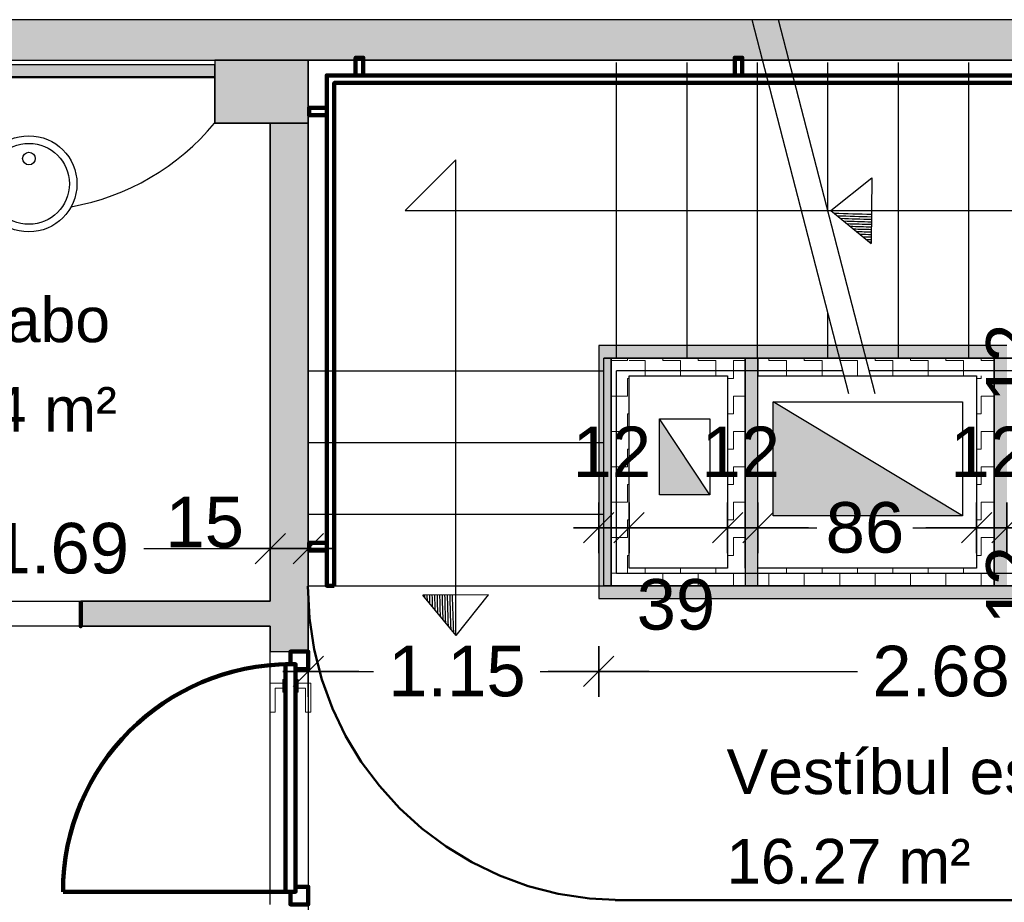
# Model space of a CAD drawing. Header units: metres. Extents: x -1 to 441, y -6 to 31.
# Tile 18 of 24: x 409.69 to 413.58, y 24.74 to 28.23. Entities that reach past the tile are written whole.
import ezdxf

# ---------------------------------------------------------------- set-up
doc = ezdxf.new("R2010")
doc.units = ezdxf.units.M
doc.header["$PDMODE"] = 65
doc.linetypes.add('CONTINUA', pattern=[0])
doc.linetypes.add('VERDECKT', pattern=[9.525, 6.35, -3.175])
for name, color, linetype, lineweight in [('3D P4 MURS', 7, 'CONTINUA', 25), ('3D P4 MURS NOUS', 7, 'CONTINUA', 25), ('3D P4 PILAR', 7, 'CONTINUA', 25), ('3D PB MURS ASCENSOR TOTAL EDIFICI', 7, 'CONTINUA', 25), ('INS PB  VENTIL·LACIONS', 7, 'CONTINUA', 25), ('P4 COTES', 7, 'CONTINUA', 25), ('P4 ESCALES 2D', 7, 'CONTINUA', 25), ('P4 LOCAL', 7, 'CONTINUA', 25), ('P4 MOBLES', 7, 'CONTINUA', 25)]:
    doc.layers.add(name, color=color, linetype=linetype, lineweight=lineweight)
doc.styles.add('ARIAL', font='arial.ttf')
doc.dimstyles.new('DIMSTYLE_10', dxfattribs={"dimtxt": 0.2, "dimasz": 0.2, "dimexe": 0, "dimexo": 1e-06, "dimgap": 0.1, "dimtad": 2, "dimdec": 0, "dimlfac": 100, "dimrnd": 1, "dimzin": 4, "dimdsep": 46, "dimtxsty": 'ARIAL', "dimblk1": 'ALL_ML_STRICH', "dimblk2": 'ALL_ML_STRICH', "dimsah": 1, "dimcen": 0, "dimse1": 1, "dimse2": 1, "dimclrd": 2, "dimclre": 2, "dimclrt": 2, "dimadec": 0, "dimazin": 0, "dimtfac": 1, "dimtdec": 0, "dimtix": 1, "dimtmove": 2, "dimatfit": 3, "dimfxl": 0, "dimtvp": 1.2, "dimtzin": 0, "dimlwd": 0, "dimlwe": 35, "dimarcsym": 0})
doc.dimstyles.new('DIMSTYLE_11', dxfattribs={"dimtxt": 0.2, "dimasz": 0.2, "dimexe": 0, "dimexo": 1e-06, "dimgap": 0.1, "dimtad": 0, "dimdec": 0, "dimlfac": 100, "dimrnd": 1, "dimzin": 4, "dimdsep": 46, "dimtxsty": 'ARIAL', "dimblk1": 'ALL_ML_STRICH', "dimblk2": 'ALL_ML_STRICH', "dimsah": 1, "dimcen": 0, "dimse1": 1, "dimse2": 1, "dimclrd": 2, "dimclre": 2, "dimclrt": 2, "dimadec": 0, "dimazin": 0, "dimtfac": 1, "dimtdec": 0, "dimtix": 1, "dimtmove": 2, "dimatfit": 3, "dimfxl": 0, "dimtvp": 1.2, "dimtzin": 0, "dimlwd": 0, "dimlwe": 35, "dimarcsym": 0})
doc.dimstyles.new('DIMSTYLE_12', dxfattribs={"dimtxt": 0.2, "dimasz": 0.2, "dimexe": 0, "dimexo": 1e-06, "dimgap": 0.1, "dimtad": 2, "dimdec": 0, "dimlfac": 100, "dimrnd": 1, "dimzin": 4, "dimdsep": 46, "dimtxsty": 'ARIAL', "dimblk1": 'ALL_ML_STRICH', "dimblk2": 'ALL_ML_STRICH', "dimsah": 1, "dimcen": 0, "dimse1": 1, "dimse2": 1, "dimclrd": 2, "dimclre": 2, "dimclrt": 2, "dimadec": 0, "dimazin": 0, "dimtfac": 1, "dimtdec": 0, "dimtix": 1, "dimtmove": 2, "dimatfit": 3, "dimfxl": 0, "dimtvp": 1.2, "dimtzin": 0, "dimlwd": 0, "dimlwe": 35, "dimarcsym": 0})
doc.dimstyles.new('DIMSTYLE_13', dxfattribs={"dimtxt": 0.2, "dimasz": 0.2, "dimexe": 0, "dimexo": 1e-06, "dimgap": 0.1, "dimtad": 0, "dimdec": 0, "dimlfac": 100, "dimrnd": 1, "dimzin": 4, "dimdsep": 46, "dimtxsty": 'ARIAL', "dimblk1": 'ALL_ML_STRICH', "dimblk2": 'ALL_ML_STRICH', "dimsah": 1, "dimcen": 0, "dimse1": 1, "dimse2": 1, "dimclrd": 2, "dimclre": 2, "dimclrt": 2, "dimadec": 0, "dimazin": 0, "dimtfac": 1, "dimtdec": 0, "dimtix": 1, "dimtmove": 2, "dimatfit": 3, "dimfxl": 0, "dimtzin": 0, "dimlwd": 0, "dimlwe": 35, "dimarcsym": 0})
doc.dimstyles.new('DIMSTYLE_14', dxfattribs={"dimtxt": 0.2, "dimasz": 0.2, "dimexe": 0, "dimexo": 1e-06, "dimgap": 0.1, "dimtad": 0, "dimdec": 0, "dimlfac": 100, "dimrnd": 1, "dimzin": 4, "dimdsep": 46, "dimtxsty": 'ARIAL', "dimblk1": 'ALL_ML_STRICH', "dimblk2": 'ALL_ML_STRICH', "dimsah": 1, "dimcen": 0, "dimse1": 1, "dimse2": 1, "dimclrd": 2, "dimclre": 2, "dimclrt": 2, "dimadec": 0, "dimazin": 0, "dimtfac": 1, "dimtdec": 0, "dimtix": 1, "dimtmove": 2, "dimatfit": 3, "dimfxl": 0, "dimtzin": 0, "dimlwd": 0, "dimlwe": 35, "dimarcsym": 0})
doc.dimstyles.new('DIMSTYLE_16', dxfattribs={"dimtxt": 0.2, "dimasz": 0.2, "dimexe": 0, "dimexo": 1e-06, "dimgap": 0.1, "dimtad": 0, "dimrnd": 0.01, "dimzin": 4, "dimdsep": 46, "dimtxsty": 'ARIAL', "dimblk1": 'ALL_ML_STRICH', "dimblk2": 'ALL_ML_STRICH', "dimsah": 1, "dimcen": 0, "dimse1": 1, "dimse2": 1, "dimclrd": 2, "dimclre": 2, "dimclrt": 2, "dimadec": 0, "dimazin": 0, "dimtfac": 1, "dimtdec": 0, "dimtix": 1, "dimtmove": 2, "dimatfit": 3, "dimfxl": 0, "dimtzin": 0, "dimlwd": 0, "dimlwe": 35, "dimarcsym": 0})
doc.dimstyles.new('DIMSTYLE_3', dxfattribs={"dimtxt": 0.2, "dimasz": 0.2, "dimexe": 0, "dimexo": 1e-06, "dimgap": 0.1, "dimtad": 0, "dimrnd": 0.005, "dimzin": 4, "dimdsep": 46, "dimtxsty": 'ARIAL', "dimblk1": 'ALL_ML_STRICH', "dimblk2": 'ALL_ML_STRICH', "dimsah": 1, "dimcen": 0, "dimse1": 1, "dimse2": 1, "dimclrd": 2, "dimclre": 2, "dimclrt": 2, "dimadec": 0, "dimazin": 0, "dimtfac": 1, "dimtdec": 0, "dimtix": 1, "dimtmove": 2, "dimatfit": 3, "dimfxl": 0, "dimtzin": 0, "dimlwd": 0, "dimlwe": 35, "dimarcsym": 0})
doc.dimstyles.new('DIMSTYLE_9', dxfattribs={"dimtxt": 0.2, "dimasz": 0.2, "dimexe": 0, "dimexo": 1e-06, "dimgap": 0.1, "dimtad": 2, "dimdec": 0, "dimlfac": 100, "dimrnd": 0.5, "dimzin": 4, "dimdsep": 46, "dimtxsty": 'ARIAL', "dimblk1": 'ALL_ML_STRICH', "dimblk2": 'ALL_ML_STRICH', "dimsah": 1, "dimcen": 0, "dimse1": 1, "dimse2": 1, "dimclrd": 2, "dimclre": 2, "dimclrt": 2, "dimadec": 0, "dimazin": 0, "dimtfac": 1, "dimtdec": 0, "dimtix": 1, "dimtmove": 2, "dimatfit": 3, "dimfxl": 0, "dimtvp": 1.2, "dimtzin": 0, "dimlwd": 0, "dimlwe": 35, "dimarcsym": 0})
pattern_1 = [(180, (-0.14, -0.14), (-0.07, -0.07), [0.07, -0.07]), (270, (-0.14, -0.14), (0.07, -0.07), [0.07, -0.07])]
pattern_2 = [(0, (0.14, 0.14), (0.07, 0.07), [0.07, -0.07]), (90, (0.14, 0.14), (-0.07, 0.07), [0.07, -0.07])]
pattern_3 = [(90, (-0.14, 0.14), (-0.07, 0.07), [0.07, -0.07]), (180, (-0.14, 0.14), (-0.07, -0.07), [0.07, -0.07])]

# ---------------------------------------------------------------- blocks, each defined once
blk = doc.blocks.new('OBJETO_COMPLEJO_0')
at = {"layer": '3D P4 MURS NOUS', "color": 240, "linetype": 'CONTINUA', "lineweight": 140, "transparency": 33554687}
for points in [[(411.0148, 28.0082), (411.0148, 28.078), (411.0448, 28.078), (411.0448, 28.0082), (411.0148, 28.0082)], [(412.5148, 28.0082), (412.5148, 28.078), (412.5448, 28.078), (412.5448, 28.0082), (412.5148, 28.0082)], [(413.9648, 28.0082), (413.9648, 28.078), (413.9948, 28.078), (413.9948, 28.0082), (413.9648, 28.0082)], [(415.4148, 28.0082), (415.4148, 28.078), (415.4448, 28.078), (415.4448, 28.0082), (415.4148, 28.0082)], [(410.9304, 25.9895), (410.9004, 25.9896), (410.9003, 28.0082), (415.7064, 28.0082), (415.7064, 26.0308), (415.6764, 26.0308), (415.6764, 27.9782), (410.9302, 27.9782), (410.9304, 25.9895)], [(410.9003, 27.8505), (410.8306, 27.8505), (410.8306, 27.8805), (410.9003, 27.8805), (410.9003, 27.8505)], [(415.7762, 27.6574), (415.7064, 27.6574), (415.7064, 27.6874), (415.7762, 27.6874), (415.7762, 27.6574)], [(415.7762, 26.2474), (415.7064, 26.2474), (415.7064, 26.2774), (415.7762, 26.2774), (415.7762, 26.2474)], [(410.9004, 26.1296), (410.8307, 26.1296), (410.8307, 26.1596), (410.9004, 26.1596), (410.9004, 26.1296)]]:
    blk.add_lwpolyline(points, close=True, dxfattribs=at)
blk = doc.blocks.new('ALL_ML_STRICH')
at = {"color": 0, "linetype": 'ByBlock', "lineweight": -2}
for p, q in [((0, -0.5), (0, 0.5)), ((-0.3, -0.3), (0.3, 0.3)), ((-1, 0), (0.5, 0))]:
    blk.add_line(p, q, dxfattribs=at)
blk = doc.blocks.new('*D118')
at = {"layer": 'DEFPOINTS', "color": 2, "linetype": 'CONTINUA', "lineweight": 35, "transparency": 33554687}
for p in [(411.9764, 26.2193), (411.9764, 26.1008), (412.0964, 26.0596)]:
    blk.add_point(p, dxfattribs=at)
at = {"layer": 'P4 COTES', "color": 2, "linetype": 'CONTINUA', "lineweight": -2, "transparency": 33554687}
blk.add_line((411.9764, 26.2193), (412.0964, 26.2193), dxfattribs=at)
at = {"layer": 'P4 COTES', "color": 2, "linetype": 'CONTINUA', "lineweight": 35, "transparency": 33554687, "xscale": 0.2, "yscale": 0.2, "zscale": 0.2, "rotation": 180}
blk.add_blockref('ALL_ML_STRICH', (411.9764, 26.2193), dxfattribs=at)
at = {"layer": 'P4 COTES', "color": 2, "linetype": 'CONTINUA', "lineweight": 35, "transparency": 33554687, "xscale": 0.2, "yscale": 0.2, "zscale": 0.2}
blk.add_blockref('ALL_ML_STRICH', (412.0964, 26.2193), dxfattribs=at)
at = {"layer": 'P4 COTES', "color": 2, "linetype": 'CONTINUA', "lineweight": 35, "transparency": 33554687, "insert": (412.0284, 26.5193), "char_height": 0.2, "width": 0.4, "attachment_point": 5, "style": 'ARIAL'}
blk.add_mtext('\\A1;{12}', dxfattribs=at)
blk = doc.blocks.new('*D119')
at = {"layer": 'DEFPOINTS', "color": 2, "linetype": 'CONTINUA', "lineweight": 35, "transparency": 33554687}
for p in [(412.0964, 26.2193), (412.0964, 26.0596), (412.4864, 26.0596)]:
    blk.add_point(p, dxfattribs=at)
at = {"layer": 'P4 COTES', "color": 2, "linetype": 'CONTINUA', "lineweight": -2, "transparency": 33554687}
blk.add_line((412.0964, 26.2193), (412.4864, 26.2193), dxfattribs=at)
at = {"layer": 'P4 COTES', "color": 2, "linetype": 'CONTINUA', "lineweight": 35, "transparency": 33554687, "xscale": 0.2, "yscale": 0.2, "zscale": 0.2, "rotation": 180}
blk.add_blockref('ALL_ML_STRICH', (412.0964, 26.2193), dxfattribs=at)
at = {"layer": 'P4 COTES', "color": 2, "linetype": 'CONTINUA', "lineweight": 35, "transparency": 33554687, "xscale": 0.2, "yscale": 0.2, "zscale": 0.2}
blk.add_blockref('ALL_ML_STRICH', (412.4864, 26.2193), dxfattribs=at)
at = {"layer": 'P4 COTES', "color": 2, "linetype": 'CONTINUA', "lineweight": 35, "transparency": 33554687, "insert": (412.2822, 25.915), "char_height": 0.2, "width": 0.4, "attachment_point": 5, "style": 'ARIAL'}
blk.add_mtext('\\A1;{39}', dxfattribs=at)
blk = doc.blocks.new('*D120')
at = {"layer": 'DEFPOINTS', "color": 2, "linetype": 'CONTINUA', "lineweight": 35, "transparency": 33554687}
for p in [(412.4864, 26.2193), (412.4864, 26.0596), (412.6064, 26.0596)]:
    blk.add_point(p, dxfattribs=at)
at = {"layer": 'P4 COTES', "color": 2, "linetype": 'CONTINUA', "lineweight": -2, "transparency": 33554687}
blk.add_line((412.4864, 26.2193), (412.6064, 26.2193), dxfattribs=at)
at = {"layer": 'P4 COTES', "color": 2, "linetype": 'CONTINUA', "lineweight": 35, "transparency": 33554687, "xscale": 0.2, "yscale": 0.2, "zscale": 0.2, "rotation": 180}
blk.add_blockref('ALL_ML_STRICH', (412.4864, 26.2193), dxfattribs=at)
at = {"layer": 'P4 COTES', "color": 2, "linetype": 'CONTINUA', "lineweight": 35, "transparency": 33554687, "xscale": 0.2, "yscale": 0.2, "zscale": 0.2}
blk.add_blockref('ALL_ML_STRICH', (412.6064, 26.2193), dxfattribs=at)
at = {"layer": 'P4 COTES', "color": 2, "linetype": 'CONTINUA', "lineweight": 35, "transparency": 33554687, "insert": (412.5384, 26.5193), "char_height": 0.2, "width": 0.4, "attachment_point": 5, "style": 'ARIAL'}
blk.add_mtext('\\A1;{12}', dxfattribs=at)
blk = doc.blocks.new('*D121')
at = {"layer": 'DEFPOINTS', "color": 2, "linetype": 'CONTINUA', "lineweight": 35, "transparency": 33554687}
for p in [(412.6064, 26.2193), (412.6064, 26.0596), (413.4714, 26.0596)]:
    blk.add_point(p, dxfattribs=at)
at = {"layer": 'P4 COTES', "color": 2, "linetype": 'CONTINUA', "lineweight": -2, "transparency": 33554687}
for p, q in [((412.6064, 26.2193), (412.8399, 26.2193)), ((413.2199, 26.2193), (413.4714, 26.2193))]:
    blk.add_line(p, q, dxfattribs=at)
at = {"layer": 'P4 COTES', "color": 2, "linetype": 'CONTINUA', "lineweight": 35, "transparency": 33554687, "xscale": 0.2, "yscale": 0.2, "zscale": 0.2, "rotation": 180}
blk.add_blockref('ALL_ML_STRICH', (412.6064, 26.2193), dxfattribs=at)
at = {"layer": 'P4 COTES', "color": 2, "linetype": 'CONTINUA', "lineweight": 35, "transparency": 33554687, "xscale": 0.2, "yscale": 0.2, "zscale": 0.2}
blk.add_blockref('ALL_ML_STRICH', (413.4714, 26.2193), dxfattribs=at)
at = {"layer": 'P4 COTES', "color": 2, "linetype": 'CONTINUA', "lineweight": 35, "transparency": 33554687, "insert": (413.0299, 26.2193), "char_height": 0.2, "width": 0.4, "attachment_point": 5, "style": 'ARIAL'}
blk.add_mtext('\\A1;{86}', dxfattribs=at)
blk = doc.blocks.new('*D122')
at = {"layer": 'DEFPOINTS', "color": 2, "linetype": 'CONTINUA', "lineweight": 35, "transparency": 33554687}
for p in [(413.4714, 26.2193), (413.4714, 26.0596), (413.5914, 26.0596)]:
    blk.add_point(p, dxfattribs=at)
at = {"layer": 'P4 COTES', "color": 2, "linetype": 'CONTINUA', "lineweight": -2, "transparency": 33554687}
blk.add_line((413.4714, 26.2193), (413.5914, 26.2193), dxfattribs=at)
at = {"layer": 'P4 COTES', "color": 2, "linetype": 'CONTINUA', "lineweight": 35, "transparency": 33554687, "xscale": 0.2, "yscale": 0.2, "zscale": 0.2, "rotation": 180}
blk.add_blockref('ALL_ML_STRICH', (413.4714, 26.2193), dxfattribs=at)
at = {"layer": 'P4 COTES', "color": 2, "linetype": 'CONTINUA', "lineweight": 35, "transparency": 33554687, "xscale": 0.2, "yscale": 0.2, "zscale": 0.2}
blk.add_blockref('ALL_ML_STRICH', (413.5914, 26.2193), dxfattribs=at)
at = {"layer": 'P4 COTES', "color": 2, "linetype": 'CONTINUA', "lineweight": 35, "transparency": 33554687, "insert": (413.5233, 26.5193), "char_height": 0.2, "width": 0.4, "attachment_point": 5, "style": 'ARIAL'}
blk.add_mtext('\\A1;{12}', dxfattribs=at)
blk = doc.blocks.new('*D123')
at = {"layer": 'DEFPOINTS', "color": 2, "linetype": 'CONTINUA', "lineweight": 35, "transparency": 33554687}
for p in [(413.5914, 26.2193), (413.5914, 26.0596), (414.5369, 25.9896)]:
    blk.add_point(p, dxfattribs=at)
at = {"layer": 'P4 COTES', "color": 2, "linetype": 'CONTINUA', "lineweight": -2, "transparency": 33554687}
for p, q in [((413.5914, 26.2193), (413.8643, 26.2193)), ((414.2443, 26.2193), (414.5369, 26.2193))]:
    blk.add_line(p, q, dxfattribs=at)
at = {"layer": 'P4 COTES', "color": 2, "linetype": 'CONTINUA', "lineweight": 35, "transparency": 33554687, "xscale": 0.2, "yscale": 0.2, "zscale": 0.2, "rotation": 180}
blk.add_blockref('ALL_ML_STRICH', (413.5914, 26.2193), dxfattribs=at)
at = {"layer": 'P4 COTES', "color": 2, "linetype": 'CONTINUA', "lineweight": 35, "transparency": 33554687, "xscale": 0.2, "yscale": 0.2, "zscale": 0.2}
blk.add_blockref('ALL_ML_STRICH', (414.5369, 26.2193), dxfattribs=at)
at = {"layer": 'P4 COTES', "color": 2, "linetype": 'CONTINUA', "lineweight": 35, "transparency": 33554687, "insert": (414.0543, 26.2193), "char_height": 0.2, "width": 0.4, "attachment_point": 5, "style": 'ARIAL'}
blk.add_mtext('\\A1;{95}', dxfattribs=at)
blk = doc.blocks.new('*D125')
at = {"layer": 'DEFPOINTS', "color": 2, "linetype": 'CONTINUA', "lineweight": 35, "transparency": 33554687}
for p in [(413.5914, 26.0596), (413.5414, 25.9396), (413.9094, 25.9396)]:
    blk.add_point(p, dxfattribs=at)
at = {"layer": 'P4 COTES', "color": 2, "linetype": 'CONTINUA', "lineweight": -2, "transparency": 33554687}
blk.add_line((413.9094, 25.9396), (413.9094, 26.0596), dxfattribs=at)
at = {"layer": 'P4 COTES', "color": 2, "linetype": 'CONTINUA', "lineweight": 35, "transparency": 33554687, "xscale": 0.2, "yscale": 0.2, "zscale": 0.2}
for p, rotation in [((413.9094, 26.0596), 90), ((413.9094, 25.9396), 270)]:
    blk.add_blockref('ALL_ML_STRICH', p, dxfattribs=dict(at, rotation=rotation))
at = {"layer": 'P4 COTES', "color": 2, "linetype": 'CONTINUA', "lineweight": 35, "transparency": 33554687, "insert": (413.6094, 25.9916), "char_height": 0.2, "width": 0.4, "attachment_point": 5, "rotation": 90, "style": 'ARIAL'}
blk.add_mtext('\\A1;{12}', dxfattribs=at)
blk = doc.blocks.new('*D127')
at = {"layer": 'DEFPOINTS', "color": 2, "linetype": 'CONTINUA', "lineweight": 35, "transparency": 33554687}
for p in [(413.5914, 26.9396), (413.5914, 26.8196), (413.9094, 26.8196)]:
    blk.add_point(p, dxfattribs=at)
at = {"layer": 'P4 COTES', "color": 2, "linetype": 'CONTINUA', "lineweight": -2, "transparency": 33554687}
blk.add_line((413.9094, 26.8196), (413.9094, 26.9396), dxfattribs=at)
at = {"layer": 'P4 COTES', "color": 2, "linetype": 'CONTINUA', "lineweight": 35, "transparency": 33554687, "xscale": 0.2, "yscale": 0.2, "zscale": 0.2}
for p, rotation in [((413.9094, 26.9396), 90), ((413.9094, 26.8196), 270)]:
    blk.add_blockref('ALL_ML_STRICH', p, dxfattribs=dict(at, rotation=rotation))
at = {"layer": 'P4 COTES', "color": 2, "linetype": 'CONTINUA', "lineweight": 35, "transparency": 33554687, "insert": (413.6094, 26.8716), "char_height": 0.2, "width": 0.4, "attachment_point": 5, "rotation": 90, "style": 'ARIAL'}
blk.add_mtext('\\A1;{12}', dxfattribs=at)
blk = doc.blocks.new('*D131')
at = {"layer": 'DEFPOINTS', "color": 2, "linetype": 'CONTINUA', "lineweight": 35, "transparency": 33554687}
for p in [(410.8271, 26.0602), (411.9764, 26.0308), (410.8271, 25.6512)]:
    blk.add_point(p, dxfattribs=at)
at = {"layer": 'P4 COTES', "color": 2, "linetype": 'CONTINUA', "lineweight": -2, "transparency": 33554687}
for p, q in [((410.8271, 25.6512), (411.0855, 25.6512)), ((411.7455, 25.6512), (411.9764, 25.6512))]:
    blk.add_line(p, q, dxfattribs=at)
at = {"layer": 'P4 COTES', "color": 2, "linetype": 'CONTINUA', "lineweight": 35, "transparency": 33554687, "xscale": 0.2, "yscale": 0.2, "zscale": 0.2, "rotation": 180}
blk.add_blockref('ALL_ML_STRICH', (410.8271, 25.6512), dxfattribs=at)
at = {"layer": 'P4 COTES', "color": 2, "linetype": 'CONTINUA', "lineweight": 35, "transparency": 33554687, "xscale": 0.2, "yscale": 0.2, "zscale": 0.2}
blk.add_blockref('ALL_ML_STRICH', (411.9764, 25.6512), dxfattribs=at)
at = {"layer": 'P4 COTES', "color": 2, "linetype": 'CONTINUA', "lineweight": 35, "transparency": 33554687, "insert": (411.4155, 25.6512), "char_height": 0.2, "width": 0.8, "attachment_point": 5, "style": 'ARIAL'}
blk.add_mtext('\\A1;{\\A1;{1.15\\H0.132000;\\S^ ;}}', dxfattribs=at)
blk = doc.blocks.new('*D132')
at = {"layer": 'DEFPOINTS', "color": 2, "linetype": 'CONTINUA', "lineweight": 35, "transparency": 33554687}
for p in [(411.9764, 26.0308), (414.6569, 25.8696), (411.9764, 25.6512)]:
    blk.add_point(p, dxfattribs=at)
at = {"layer": 'P4 COTES', "color": 2, "linetype": 'CONTINUA', "lineweight": -2, "transparency": 33554687}
for p, q in [((411.9764, 25.6512), (413.0009, 25.6512)), ((413.6609, 25.6512), (414.6569, 25.6512))]:
    blk.add_line(p, q, dxfattribs=at)
at = {"layer": 'P4 COTES', "color": 2, "linetype": 'CONTINUA', "lineweight": 35, "transparency": 33554687, "xscale": 0.2, "yscale": 0.2, "zscale": 0.2, "rotation": 180}
blk.add_blockref('ALL_ML_STRICH', (411.9764, 25.6512), dxfattribs=at)
at = {"layer": 'P4 COTES', "color": 2, "linetype": 'CONTINUA', "lineweight": 35, "transparency": 33554687, "xscale": 0.2, "yscale": 0.2, "zscale": 0.2}
blk.add_blockref('ALL_ML_STRICH', (414.6569, 25.6512), dxfattribs=at)
at = {"layer": 'P4 COTES', "color": 2, "linetype": 'CONTINUA', "lineweight": 35, "transparency": 33554687, "insert": (413.3309, 25.6512), "char_height": 0.2, "width": 0.8, "attachment_point": 5, "style": 'ARIAL'}
blk.add_mtext('\\A1;{\\A1;{2.68\\H0.132000;\\S^ ;}}', dxfattribs=at)
blk = doc.blocks.new('*D150')
at = {"layer": 'DEFPOINTS', "color": 2, "linetype": 'CONTINUA', "lineweight": 35, "transparency": 33554687}
for p in [(408.987, 26.3979), (408.987, 26.1371), (410.677, 25.9604)]:
    blk.add_point(p, dxfattribs=at)
at = {"layer": 'P4 COTES', "color": 2, "linetype": 'CONTINUA', "lineweight": -2, "transparency": 33554687}
for p, q in [((408.987, 26.1371), (409.5162, 26.1371)), ((410.1762, 26.1371), (410.677, 26.1371))]:
    blk.add_line(p, q, dxfattribs=at)
at = {"layer": 'P4 COTES', "color": 2, "linetype": 'CONTINUA', "lineweight": 35, "transparency": 33554687, "xscale": 0.2, "yscale": 0.2, "zscale": 0.2, "rotation": 180}
blk.add_blockref('ALL_ML_STRICH', (408.987, 26.1371), dxfattribs=at)
at = {"layer": 'P4 COTES', "color": 2, "linetype": 'CONTINUA', "lineweight": 35, "transparency": 33554687, "xscale": 0.2, "yscale": 0.2, "zscale": 0.2}
blk.add_blockref('ALL_ML_STRICH', (410.677, 26.1371), dxfattribs=at)
at = {"layer": 'P4 COTES', "color": 2, "linetype": 'CONTINUA', "lineweight": 35, "transparency": 33554687, "insert": (409.8462, 26.1371), "char_height": 0.2, "width": 0.8, "attachment_point": 5, "style": 'ARIAL'}
blk.add_mtext('\\A1;{\\A1;{1.69\\H0.132000;\\S^ ;}}', dxfattribs=at)
blk = doc.blocks.new('*D151')
at = {"layer": 'DEFPOINTS', "color": 2, "linetype": 'CONTINUA', "lineweight": 35, "transparency": 33554687}
for p in [(410.677, 26.1371), (410.677, 25.9604), (410.827, 25.8565)]:
    blk.add_point(p, dxfattribs=at)
at = {"layer": 'P4 COTES', "color": 2, "linetype": 'CONTINUA', "lineweight": -2, "transparency": 33554687}
blk.add_line((410.677, 26.1371), (410.827, 26.1371), dxfattribs=at)
at = {"layer": 'P4 COTES', "color": 2, "linetype": 'CONTINUA', "lineweight": 35, "transparency": 33554687, "xscale": 0.2, "yscale": 0.2, "zscale": 0.2, "rotation": 180}
blk.add_blockref('ALL_ML_STRICH', (410.677, 26.1371), dxfattribs=at)
at = {"layer": 'P4 COTES', "color": 2, "linetype": 'CONTINUA', "lineweight": 35, "transparency": 33554687, "xscale": 0.2, "yscale": 0.2, "zscale": 0.2}
blk.add_blockref('ALL_ML_STRICH', (410.827, 26.1371), dxfattribs=at)
at = {"layer": 'P4 COTES', "color": 2, "linetype": 'CONTINUA', "lineweight": 35, "transparency": 33554687, "insert": (410.4174, 26.2405), "char_height": 0.2, "width": 0.4, "attachment_point": 5, "style": 'ARIAL'}
blk.add_mtext('\\A1;{15}', dxfattribs=at)

msp = doc.modelspace()

# ---------------------------------------------------------------- hatches: boundary and pattern name
at = {"layer": '3D P4 MURS', "linetype": 'CONTINUA', "lineweight": 18, "true_color": 0xa0a0a0, "transparency": 33554687}
for points in [[(426.8464, 28.2282), (401.2904, 28.2282), (401.2587, 28.0682), (426.8132, 28.0682)], [(408.987, 27.9995), (410.457, 27.9995), (410.457, 28.0495), (408.987, 28.0495)], [(410.827, 25.7295), (410.827, 27.8195), (410.677, 27.8195), (410.677, 25.7295)], [(409.927, 25.8295), (410.677, 25.8295), (410.677, 25.9295), (409.927, 25.9295)]]:
    msp.add_hatch(color=253, dxfattribs=at).paths.add_polyline_path(points)
at = {"layer": '3D P4 PILAR', "linetype": 'CONTINUA', "lineweight": 18, "transparency": 33554687}
msp.add_hatch(color=9, dxfattribs=at).paths.add_polyline_path([(410.457, 27.8195), (410.827, 27.8195), (410.827, 28.0682), (410.457, 28.0682)])
at = {"layer": '3D PB MURS ASCENSOR TOTAL EDIFICI', "linetype": 'CONTINUA', "lineweight": 18, "transparency": 33554687}
for points in [[(411.9764, 26.9396), (411.9764, 25.9396), (412.0264, 25.9396), (412.0264, 26.9396)], [(413.5914, 26.9396), (412.0264, 26.9396), (412.0264, 26.8896), (413.5914, 26.8896)], [(412.6064, 25.9896), (412.6064, 26.8896), (412.5564, 26.8896), (412.5564, 25.9896)], [(413.5914, 25.9896), (413.5914, 26.8896), (413.5414, 26.8896), (413.5414, 25.9896)], [(412.0264, 25.9396), (413.5414, 25.9396), (413.5414, 25.9896), (412.0264, 25.9896)], [(413.5414, 25.9396), (414.6069, 25.9396), (414.6069, 25.9896), (413.5414, 25.9896)]]:
    msp.add_hatch(color=40, dxfattribs=at).paths.add_polyline_path(points)
h = msp.add_hatch(dxfattribs=at)
h.set_pattern_fill('TRAMA', color=40, scale=0.07, angle=270, style=0, pattern_type=2)
h.set_pattern_definition([(270, (0.14, -0.14), (0.07, -0.07), [0.07, -0.07]), (360, (0.14, -0.14), (0.07, 0.07), [0.07, -0.07])])
h.paths.add_polyline_path([(412.0264, 26.8896), (412.0264, 25.9896), (412.0964, 25.9896), (412.0964, 26.8896)], flags=0)
h = msp.add_hatch(dxfattribs=at)
h.set_pattern_fill('TRAMA', color=40, scale=0.07, angle=180, style=0, pattern_type=2)
h.set_pattern_definition(pattern_1)
h.paths.add_polyline_path([(412.4864, 26.8896), (412.0964, 26.8896), (412.0964, 26.8196), (412.4864, 26.8196)], flags=0)
h = msp.add_hatch(dxfattribs=at)
h.set_pattern_fill('TRAMA', color=40, scale=0.07, angle=90, style=0, pattern_type=2)
h.set_pattern_definition(pattern_3)
h.paths.add_polyline_path([(412.5564, 25.9896), (412.5564, 26.8896), (412.4864, 26.8896), (412.4864, 25.9896)], flags=0)
h = msp.add_hatch(dxfattribs=at)
h.set_pattern_fill('TRAMA', color=40, scale=0.07, angle=180, style=0, pattern_type=2)
h.set_pattern_definition(pattern_1)
h.paths.add_polyline_path([(413.5414, 26.8896), (412.6064, 26.8896), (412.6064, 26.8196), (413.5414, 26.8196)], flags=0)
h = msp.add_hatch(dxfattribs=at)
h.set_pattern_fill('TRAMA', color=40, scale=0.07, angle=90, style=0, pattern_type=2)
h.set_pattern_definition(pattern_3)
h.paths.add_polyline_path([(413.5414, 25.9896), (413.5414, 26.8196), (413.4714, 26.8196), (413.4714, 25.9896)], flags=0)
h = msp.add_hatch(dxfattribs=at)
h.set_pattern_fill('TRAMA', color=40, scale=0.07, style=0, pattern_type=2)
h.set_pattern_definition(pattern_2)
h.paths.add_polyline_path([(412.4864, 25.9896), (412.4864, 26.0596), (412.0964, 26.0596), (412.0964, 25.9896)], flags=0)
h = msp.add_hatch(dxfattribs=at)
h.set_pattern_fill('TRAMA', color=40, scale=0.07, style=0, pattern_type=2)
h.set_pattern_definition(pattern_2)
h.paths.add_polyline_path([(412.6064, 25.9896), (413.4714, 25.9896), (413.4714, 26.0596), (412.6064, 26.0596)], flags=0)
at = {"layer": 'INS PB  VENTIL·LACIONS', "linetype": 'CONTINUA', "lineweight": 25, "transparency": 33554687}
msp.add_hatch(color=9, dxfattribs=at).paths.add_polyline_path([(412.6664, 26.267), (413.4164, 26.267), (412.6664, 26.717)])
msp.add_hatch(color=9, dxfattribs=at).paths.add_polyline_path([(412.2164, 26.3495), (412.2164, 26.6495), (412.4164, 26.3495)], flags=16)

# ---------------------------------------------------------------- linework, layer by layer
at = {"layer": '3D P4 MURS', "color": 7, "linetype": 'CONTINUA', "lineweight": 25, "transparency": 33554687}
for p, q in [((426.8464, 28.2282), (401.2904, 28.2282)), ((408.987, 28.0682), (416.9247, 28.0682)), ((410.457, 28.0495), (408.987, 28.0495)), ((410.457, 27.9995), (410.457, 28.0495)), ((408.987, 27.9995), (410.457, 27.9995)), ((410.827, 27.8195), (410.677, 27.8195)), ((410.677, 27.8195), (410.677, 25.9295)), ((410.827, 25.7295), (410.827, 27.8195)), ((410.677, 25.9295), (409.927, 25.9295)), ((409.927, 25.9295), (409.927, 25.8295)), ((409.927, 25.8295), (410.677, 25.8295)), ((410.677, 25.8295), (410.677, 25.7295)), ((410.677, 25.7295), (410.827, 25.7295))]:
    msp.add_line(p, q, dxfattribs=at)
at = {"layer": '3D P4 MURS NOUS', "color": 240, "linetype": 'CONTINUA', "lineweight": 140, "transparency": 33554687}
msp.add_line((410.737, 24.7795), (409.857, 24.7795), dxfattribs=at)
for points in [[(409.927, 25.9295), (409.927, 25.8795), (409.927, 25.8295), (409.927, 25.8795), (409.927, 25.9295)], [(410.777, 25.6595), (410.777, 25.6795), (410.757, 25.6795), (410.757, 25.7295), (410.827, 25.7295), (410.827, 25.6595), (410.777, 25.6595)], [(410.777, 25.6795), (410.777, 24.7795), (410.757, 24.7795), (410.737, 24.7795), (410.737, 25.6795), (410.757, 25.6795), (410.777, 25.6795)], [(410.757, 24.7795), (410.777, 24.7795), (410.777, 24.7995), (410.827, 24.7995), (410.827, 24.7295), (410.757, 24.7295), (410.757, 24.7795)]]:
    msp.add_lwpolyline(points, close=True, dxfattribs=at)
at = {"layer": '3D P4 MURS NOUS', "color": 40, "linetype": 'CONTINUA', "lineweight": 18, "transparency": 33554687}
for points in [[(410.727, 25.6045), (410.727, 25.5845), (410.697, 25.5845), (410.697, 25.4895), (410.677, 25.4895), (410.677, 25.6045), (410.727, 25.6045)], [(410.737, 25.6195), (410.737, 25.5695), (410.727, 25.5695), (410.727, 25.6195), (410.737, 25.6195)], [(410.787, 25.6195), (410.787, 25.5695), (410.777, 25.5695), (410.777, 25.6195), (410.787, 25.6195)], [(410.787, 25.6045), (410.787, 25.5845), (410.817, 25.5845), (410.817, 25.4895), (410.837, 25.4895), (410.837, 25.6045), (410.787, 25.6045)]]:
    msp.add_lwpolyline(points, close=True, dxfattribs=at)
at = {"layer": '3D P4 MURS NOUS', "color": 240, "linetype": 'CONTINUA', "lineweight": 140, "transparency": 33554687}
msp.add_arc((410.757, 24.7795), 0.9, 90, 180, dxfattribs=at)
at = {"layer": '3D P4 PILAR', "color": 7, "linetype": 'CONTINUA', "lineweight": 25, "transparency": 33554687}
for p, q in [((410.827, 28.0682), (410.457, 28.0682)), ((410.457, 28.0682), (410.457, 27.8195)), ((410.827, 27.8195), (410.827, 28.0682)), ((410.457, 27.8195), (410.827, 27.8195))]:
    msp.add_line(p, q, dxfattribs=at)
at = {"layer": '3D PB MURS ASCENSOR TOTAL EDIFICI', "color": 7, "linetype": 'CONTINUA', "lineweight": 25, "transparency": 33554687}
for p, q in [((411.9764, 26.9396), (411.9764, 25.9396)), ((412.0264, 26.9396), (411.9764, 26.9396)), ((413.5914, 26.9396), (412.0264, 26.9396)), ((412.0264, 26.8896), (412.0964, 26.8896)), ((412.0264, 26.8896), (412.0264, 25.9896)), ((412.0964, 26.8896), (412.0264, 26.8896)), ((412.0264, 25.9896), (412.0264, 26.8896)), ((412.0964, 26.8896), (412.4864, 26.8896)), ((412.4864, 26.8896), (412.0964, 26.8896)), ((412.4864, 26.8896), (412.5564, 26.8896)), ((412.5564, 26.8896), (412.4864, 26.8896)), ((412.5564, 26.8896), (412.5564, 26.0596)), ((412.5564, 26.0596), (412.5564, 26.8896)), ((412.6064, 26.8896), (413.5414, 26.8896)), ((413.5414, 26.8896), (412.6064, 26.8896)), ((412.6064, 26.8896), (412.6064, 26.8196)), ((412.6064, 26.8196), (412.6064, 26.8896)), ((413.5414, 26.8196), (413.5414, 26.8896)), ((413.5414, 26.8896), (413.5414, 26.8196)), ((412.0964, 26.8196), (412.4864, 26.8196)), ((412.0964, 26.0596), (412.0964, 26.8196)), ((412.4864, 26.8196), (412.4864, 26.0596)), ((412.6064, 26.8196), (413.4714, 26.8196)), ((412.6064, 26.0596), (412.6064, 26.8196)), ((413.4714, 26.8196), (413.4714, 26.0596)), ((413.5414, 26.8196), (413.5414, 25.9896)), ((413.5414, 25.9896), (413.5414, 26.8196)), ((412.4864, 26.0596), (412.0964, 26.0596)), ((412.5564, 26.0596), (412.5564, 25.9896)), ((413.4714, 26.0596), (412.6064, 26.0596)), ((412.6064, 25.9896), (412.6064, 26.0596)), ((412.0264, 25.9896), (412.0964, 25.9896)), ((412.0964, 25.9896), (412.0264, 25.9896)), ((412.0964, 25.9896), (412.4864, 25.9896)), ((412.4864, 25.9896), (412.0964, 25.9896)), ((412.4864, 25.9896), (412.5564, 25.9896)), ((412.5564, 25.9896), (412.4864, 25.9896)), ((412.6064, 25.9896), (413.4714, 25.9896)), ((413.4714, 25.9896), (412.6064, 25.9896)), ((413.5414, 25.9896), (413.4714, 25.9896)), ((411.9764, 25.9396), (412.0264, 25.9396)), ((412.0264, 25.9396), (413.4714, 25.9396)), ((413.4714, 25.9396), (413.5414, 25.9396)), ((413.5414, 25.9396), (414.6069, 25.9396))]:
    msp.add_line(p, q, dxfattribs=at)
at = {"layer": 'INS PB  VENTIL·LACIONS', "color": 7, "linetype": 'CONTINUA', "lineweight": 25, "transparency": 33554687}
for p, q in [((412.6664, 26.267), (412.6664, 26.717)), ((412.6664, 26.717), (413.4164, 26.717)), ((413.4164, 26.267), (412.6664, 26.717)), ((413.4164, 26.717), (413.4164, 26.267)), ((412.2164, 26.6495), (412.4164, 26.6495)), ((412.2164, 26.3495), (412.2164, 26.6495)), ((412.4164, 26.3495), (412.2164, 26.6495)), ((412.4164, 26.6495), (412.4164, 26.3495)), ((412.4164, 26.3495), (412.2164, 26.3495)), ((413.4164, 26.267), (412.6664, 26.267))]:
    msp.add_line(p, q, dxfattribs=at)
at = {"layer": 'P4 ESCALES 2D', "color": 7, "lineweight": 25, "transparency": 33554687}
for p, q in [((412.9668, 26.7495), (412.5843, 28.2285)), ((413.0701, 26.7495), (412.6876, 28.2285)), ((412.047, 26.8895), (412.047, 28.0595)), ((412.3259, 26.8895), (412.3259, 28.0595)), ((412.6048, 26.8895), (412.6048, 28.0595)), ((412.8837, 27.4702), (412.8837, 28.0595)), ((413.1625, 26.8895), (413.1625, 28.0595)), ((413.4414, 26.8895), (413.4414, 28.0595)), ((411.2108, 27.4745), (411.4108, 27.6745)), ((411.4108, 25.7946), (411.4108, 27.6745)), ((412.8955, 27.4745), (413.057, 27.6032)), ((413.057, 27.6032), (413.055, 27.3433)), ((411.2108, 27.4745), (415.367, 27.4745)), ((412.8955, 27.4745), (413.055, 27.3433)), ((412.8837, 26.8895), (412.8837, 27.0708)), ((411.997, 25.9895), (411.997, 26.8895)), ((412.9306, 26.8895), (411.997, 26.8895)), ((414.607, 26.8895), (413.0338, 26.8895)), ((410.827, 26.8395), (411.997, 26.8395)), ((412.047, 26.0395), (412.047, 26.8395)), ((412.9435, 26.8395), (412.047, 26.8395)), ((414.557, 26.8395), (413.0468, 26.8395)), ((410.827, 26.5561), (411.997, 26.5561)), ((410.827, 26.2728), (411.997, 26.2728)), ((412.047, 26.0395), (414.557, 26.0395)), ((410.827, 25.9895), (415.777, 25.9895)), ((411.5407, 25.9546), (411.2809, 25.9527)), ((411.412, 25.7932), (411.2809, 25.9527)), ((411.412, 25.7932), (411.5407, 25.9546))]:
    msp.add_line(p, q, dxfattribs=at)
at = {"layer": 'P4 ESCALES 2D', "color": 7, "linetype": 'CONTINUA', "lineweight": 25, "transparency": 33554687}
for centre, radius in [((409.722, 27.5795), 0.19), ((409.722, 27.5795), 0.16), ((409.722, 27.6795), 0.025)]:
    msp.add_circle(centre, radius, dxfattribs=at)
at = {"layer": 'P4 ESCALES 2D', "color": 7, "lineweight": 25, "transparency": 33554687}
for centre, radius, start, end in [((409.722, 28.4293), 0.955, 280.0736, 320.319), ((413.2349, 35.5967), 8.1393, 267.70046, 268.73965), ((413.2349, 35.5967), 8.1493, 267.79325, 268.74067), ((413.2349, 35.5967), 8.1593, 267.88561, 268.7417), ((413.2349, 35.5967), 8.1693, 267.97755, 268.74272), ((413.2349, 35.5967), 8.1793, 268.06907, 268.74373), ((413.2349, 35.5967), 8.1893, 268.16019, 268.74475), ((413.2349, 35.5967), 8.1993, 268.25089, 268.74576), ((413.2349, 35.5967), 8.2093, 268.34119, 268.74677), ((413.2349, 35.5967), 8.2193, 268.43108, 268.74777), ((413.2349, 35.5967), 8.2293, 268.52057, 268.74878), ((413.2349, 35.5967), 8.2393, 268.60967, 268.74978), ((413.2349, 35.5967), 8.2493, 268.69838, 268.75078), ((419.5342, 26.1326), 8.2493, 181.24922, 181.30162), ((419.5342, 26.1326), 8.2393, 181.25022, 181.39033), ((419.5342, 26.1326), 8.2293, 181.25122, 181.47943), ((419.5342, 26.1326), 8.2193, 181.25223, 181.56892), ((419.5342, 26.1326), 8.2093, 181.25323, 181.65881), ((419.5342, 26.1326), 8.1993, 181.25424, 181.74911), ((419.5342, 26.1326), 8.1893, 181.25525, 181.83981), ((419.5342, 26.1326), 8.1793, 181.25627, 181.93093), ((419.5342, 26.1326), 8.1693, 181.25728, 182.02245), ((419.5342, 26.1326), 8.1593, 181.2583, 182.11439), ((419.5342, 26.1326), 8.1493, 181.25933, 182.20675), ((419.5342, 26.1326), 8.1393, 181.26035, 182.29954)]:
    msp.add_arc(centre, radius, start, end, dxfattribs=at)
at = {"layer": 'P4 LOCAL', "color": 7, "linetype": 'CONTINUA', "lineweight": 25, "transparency": 33554687}
for p, q in [((410.827, 28.0682), (410.827, 24.3069)), ((415.777, 28.0682), (410.827, 28.0682)), ((410.457, 28.002), (408.9875, 28.002)), ((410.457, 27.8195), (410.457, 28.002)), ((410.677, 27.8195), (410.457, 27.8195)), ((410.677, 25.9295), (410.677, 27.8195)), ((411.997, 25.9895), (411.997, 26.8895)), ((411.997, 26.8895), (414.607, 26.8895)), ((414.607, 25.9895), (411.997, 25.9895)), ((408.9875, 25.9295), (410.677, 25.9295)), ((410.677, 25.8295), (404.4366, 25.8295)), ((410.677, 24.7295), (410.677, 25.8295))]:
    msp.add_line(p, q, dxfattribs=at)
at = {"layer": 'P4 MOBLES', "color": 202, "linetype": 'VERDECKT', "lineweight": 50, "transparency": 33554687}
msp.add_line((412.041, 24.7468), (414.5581, 24.7468), dxfattribs=at)
msp.add_arc((412.067, 25.9883), 1.2418, 180, 270, dxfattribs=at)

# ---------------------------------------------------------------- block references
at = {"layer": '3D P4 MURS NOUS', "color": 240, "linetype": 'CONTINUA', "lineweight": 140, "transparency": 33554687}
msp.add_blockref('OBJETO_COMPLEJO_0', (0, 0), dxfattribs=at)

# ---------------------------------------------------------------- texts
at = {"layer": 'P4 LOCAL', "color": 7, "linetype": 'CONTINUA', "lineweight": 25, "transparency": 33554687, "char_height": 0.177, "attachment_point": 7, "style": 'ARIAL'}
for s, insert, width in [('\\W1.00;Lavabo', (409.2319, 26.9507), 0.906005), ('\\W1.00;5.64 m²', (409.2319, 26.5967), 0.929231), ('\\W1.00;Vestíbul escala', (412.4823, 25.1634), 1.773207), ('\\W0.99;16.27 m²', (412.4823, 24.8094), 1.066778)]:
    msp.add_mtext(s, dxfattribs=dict(at, insert=insert, width=width))

# ---------------------------------------------------------------- dimensions: what is measured, and where the dimension line sits
at = {"layer": 'P4 COTES', "color": 2, "linetype": 'CONTINUA', "lineweight": 35, "transparency": 33554687}
for base, p1, p2, picture, middle in [((413.9094, 26.9396), (413.5914, 26.8196), (413.5914, 26.9396), '*D127', (413.6094, 26.8716)), ((413.9094, 26.0596), (413.5414, 25.9396), (413.5914, 26.0596), '*D125', (413.6094, 25.9916))]:
    dim = msp.add_linear_dim(base=base, p1=p1, p2=p2, angle=90, dimstyle='DIMSTYLE_12', override={"dimpost": '<>', "dimclrd": 2, "dimclre": 2, "dimclrt": 2, "dimlwd": 0, "dimlwe": 35}, dxfattribs=at)
    dim.commit()
    dim.dimension.update_dxf_attribs({"geometry": picture, "text_midpoint": middle, "dimtype": 160})
for base, p1, p2, dimstyle, picture, middle in [((412.0964, 26.2193), (411.9764, 26.1008), (412.0964, 26.0596), 'DIMSTYLE_10', '*D118', (412.0284, 26.5193)), ((412.6064, 26.2193), (412.4864, 26.0596), (412.6064, 26.0596), 'DIMSTYLE_12', '*D120', (412.5384, 26.5193)), ((413.5914, 26.2193), (413.4714, 26.0596), (413.5914, 26.0596), 'DIMSTYLE_12', '*D122', (413.5233, 26.5193)), ((410.677, 26.1371), (408.987, 26.3979), (410.677, 25.9604), 'DIMSTYLE_3', '*D150', (409.8462, 26.1371)), ((410.827, 26.1371), (410.677, 25.9604), (410.827, 25.8565), 'DIMSTYLE_9', '*D151', (410.4174, 26.2405)), ((413.47135, 26.21933), (412.60645, 26.05959), (413.47135, 26.05959), 'DIMSTYLE_13', '*D121', (413.02992, 26.21933)), ((414.5369, 26.2193), (413.5914, 26.0596), (414.5369, 25.9896), 'DIMSTYLE_14', '*D123', (414.0543, 26.2193)), ((412.4864, 26.2193), (412.0964, 26.0596), (412.4864, 26.0596), 'DIMSTYLE_11', '*D119', (412.2822, 25.915)), ((411.9764, 25.6512), (410.8271, 26.0602), (411.9764, 26.0308), 'DIMSTYLE_16', '*D131', (411.4155, 25.6512)), ((414.6569, 25.6512), (411.9764, 26.0308), (414.6569, 25.8696), 'DIMSTYLE_16', '*D132', (413.3309, 25.6512))]:
    dim = msp.add_linear_dim(base=base, p1=p1, p2=p2, dimstyle=dimstyle, override={"dimpost": '<>', "dimclrd": 2, "dimclre": 2, "dimclrt": 2, "dimlwd": 0, "dimlwe": 35}, dxfattribs=at)
    dim.commit()
    dim.dimension.update_dxf_attribs({"geometry": picture, "text_midpoint": middle, "dimtype": 160})

doc.saveas('drawing.dxf')
